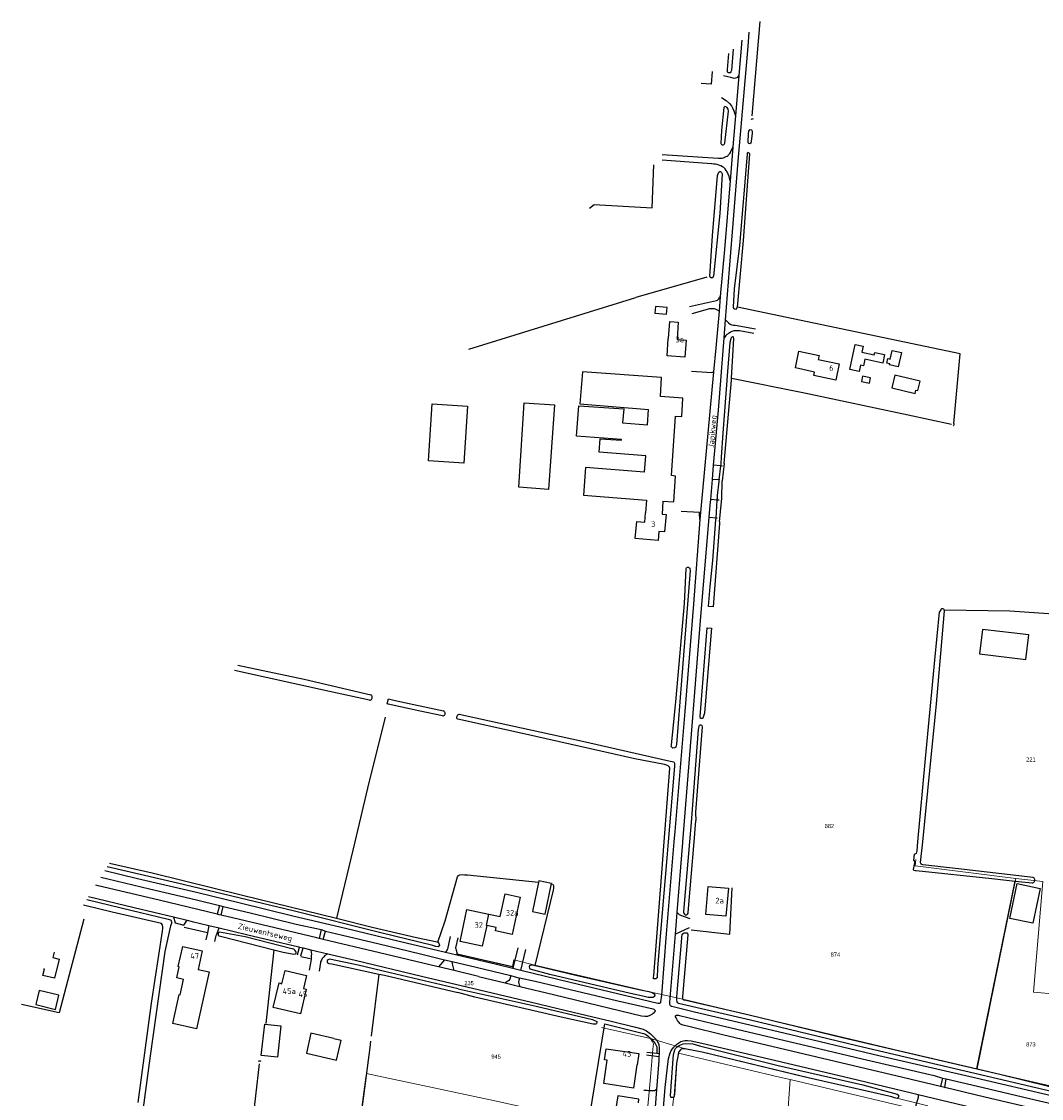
# Model space of a CAD drawing. Header units: metres. Extents: x 233874 to 239264, y 443832 to 448222.
# Tile 83 of 198: x 234077 to 234526, y 445491 to 445965. Entities that reach past the tile are written whole.
import ezdxf
from ezdxf.enums import TextEntityAlignment as Align

# ---------------------------------------------------------------- set-up
doc = ezdxf.new("R2010")
doc.units = ezdxf.units.M
doc.header["$MEASUREMENT"] = 0
for name, color, linetype in [('DAKRAND', 4, 'Continuous'), ('DAKRAND-BYG', 4, 'Continuous'), ('Goud-kadastrale grenzen', 13, 'Continuous'), ('HEG', 253, 'Continuous'), ('HEK', 253, 'Continuous'), ('HOOFDGEBOUW', 4, 'Continuous'), ('HUISNUMMER', 253, 'Continuous'), ('INSTEEKSLOOT', 153, 'Continuous'), ('KANTVERH', 253, 'Continuous'), ('MIDSLTGREPPEL', 253, 'Continuous'), ('OVERIGEAFSCH', 253, 'Continuous'), ('RASTER', 253, 'Continuous'), ('STRAATNAAM', 253, 'Continuous'), ('TUSSENMUUR', 253, 'Continuous')]:
    doc.layers.add(name, color=color, linetype=linetype)
doc.layers.add('G01 kadestrale perceelsgrens', color=73, linetype='Continuous', lineweight=0)
doc.layers.add('Z01 perceelnummer', color=73, linetype='Continuous', lineweight=13)
doc.styles.get("Standard").update_dxf_attribs({"font": 'iso.shx'})
doc.styles.add('Styledgn001', font='dgn001.shx')

# ---------------------------------------------------------------- blocks, each defined once
blk = doc.blocks.new('A$C1532452F')
at = {"layer": 'G01 kadestrale perceelsgrens'}
for p, q in [((234470.852, 445593.006), (234471.127, 445595.783)), ((234470.852, 445593.006), (234515.211, 445587.508)), ((234498.104, 445503.667), (234515.211, 445587.508)), ((234515.211, 445587.508), (234527.042, 445586.147)), ((234303.435, 445549.272), (234355.192, 445537.285)), ((234355.192, 445537.285), (234368.543, 445534.281)), ((234332.761, 445521.788), (234354.258, 445517.024)), ((234354.258, 445517.024), (234370.191, 445512.352)), ((234366.604, 445510.55), (234411.08, 445500)), ((234228.993, 445500), (234229.206, 445501.632)), ((234229.206, 445501.632), (234236.833, 445500)), ((234498.104, 445503.667), (234513.728, 445500)), ((234217.506, 445411.906), (234228.993, 445500)), ((234352.585, 445480.738), (234354.284, 445500)), ((234406.062, 445362.152), (234415.747, 445498.893)), ((234411.08, 445500), (234415.747, 445498.893)), ((234415.747, 445498.893), (234470.713, 445485.855))]:
    blk.add_line(p, q, dxfattribs=at)
at = {"layer": 'G01 kadestrale perceelsgrens', "flags": 128}
for points in [[(234569.452, 445533.264), (234522.992, 445537.353), (234527.042, 445586.147)], [(234283.353, 445551.049), (234293.495, 445548.663), (234294.169, 445551.592), (234303.435, 445549.272)], [(234368.543, 445534.281), (234464.075, 445511.575), (234498.104, 445503.667)], [(234354.284, 445500), (234355.062, 445508.828), (234355.378, 445512.266), (234355.621, 445514.596), (234355.112, 445515.862), (234354.258, 445517.024)], [(234366.604, 445510.55), (234366.676, 445510.98), (234367.461, 445512.047), (234367.98, 445512.422), (234368.742, 445512.512), (234369.574, 445512.461), (234370.191, 445512.352)], [(234370.191, 445512.352), (234377.121, 445510.926), (234422.412, 445500)], [(234365.342, 445500), (234365.742, 445506.09), (234366.352, 445509.043), (234366.604, 445510.55)], [(234236.833, 445500), (234263.78, 445494.234), (234287.793, 445489.138), (234338.927, 445477.603)], [(234357.76, 445393.849), (234360.836, 445437.367), (234363.77, 445481.705), (234364.269, 445489.35), (234364.602, 445491.152), (234364.789, 445491.563), (234365.342, 445500)], [(234422.412, 445500), (234423.738, 445499.68), (234459.27, 445491.531), (234476.418, 445487.335)], [(234513.728, 445500), (234537.852, 445494.338), (234565.396, 445487.55)]]:
    blk.add_lwpolyline(points, dxfattribs=at)
at = {"layer": 'Z01 perceelnummer', "linetype": 'Continuous', "lineweight": 13, "style": 'Styledgn001'}
for s, p in [('221', (234521.794, 445639.857)), ('882', (234433.077, 445610.586)), ('874', (234435.712, 445553.965)), ('235', (234274.44, 445541.373)), ('873', (234521.794, 445514.41)), ('945', (234286.336, 445509.037))]:
    blk.add_text(s, height=1.8, dxfattribs=at).set_placement(p, align=Align.MIDDLE_CENTER)

msp = doc.modelspace()

# ---------------------------------------------------------------- linework, layer by layer
at = {"layer": 'DAKRAND'}
for p, q in [((234324.86, 445756.31), (234352.49, 445754.12)), ((234352.49, 445754.12), (234352.15, 445748.49)), ((234359.69, 445753.6), (234359.45, 445747.84)), ((234359.69, 445753.6), (234364.59, 445753.3)), ((234333.8, 445497.2), (234335.23, 445507.38)), ((234348.36, 445505.38), (234346.83, 445495.07)), ((234346.83, 445495.07), (234333.8, 445497.2))]:
    msp.add_line(p, q, dxfattribs=at)
for points in [[(234358.65, 445799.66), (234359.1, 445808.08), (234324.35, 445810.52), (234323.18, 445796.54), (234353.5, 445794.02)], [(234351.64, 445766.45), (234352.2, 445773.52), (234331.69, 445775.22), (234332.11, 445781.12), (234341.56, 445780.45), (234341.59, 445780.78), (234321.75, 445782.2), (234322.72, 445795.64), (234342.51, 445794.22), (234342.01, 445788.14), (234352.93, 445787.23), (234353.5, 445794.02)], [(234364.59, 445753.3), (234365.36, 445764.65), (234363.6, 445764.85), (234365.38, 445790.98), (234368.17, 445790.9), (234368.57, 445799), (234358.65, 445799.66)], [(234351.64, 445766.45), (234325.77, 445768.46), (234324.86, 445756.31)], [(234155.15, 445547.34), (234159.96, 445546.28), (234154.42, 445521.23), (234143.94, 445523.53), (234146.87, 445536.35), (234147.24, 445536.27), (234148.73, 445543.02), (234145.78, 445543.67), (234146.86, 445548.59)]]:
    msp.add_lwpolyline(points, dxfattribs=at)
at = {"layer": 'DAKRAND-BYG'}
for p, q in [((234450.74, 445805.64), (234451.17, 445807.94)), ((234214.96, 445517.01), (234218.06, 445516.33))]:
    msp.add_line(p, q, dxfattribs=at)
for points in [[(234381.52, 445942.83), (234381.05, 445937.27), (234376.61, 445937.59)], [(234361.6, 445838.88), (234356.51, 445839.35), (234356.24, 445836.46), (234361.33, 445835.99), (234361.6, 445838.88)], [(234442.11, 445811.58), (234444.45, 445822.56), (234447.9, 445821.83), (234447.33, 445819.15), (234452.81, 445817.98), (234453.04, 445819.09), (234457.4, 445818.16), (234456.61, 445814.42), (234448.64, 445816.13), (234448.03, 445813.27), (234446.77, 445813.53), (234446.17, 445810.72), (234442.11, 445811.58)], [(234464.83, 445819.05), (234463.41, 445812.72), (234459.51, 445813.6), (234459.63, 445814.13), (234458.33, 445814.42), (234458.77, 445816.36), (234459.83, 445816.12), (234460.7, 445819.98), (234464.83, 445819.05)], [(234451.17, 445807.94), (234447.72, 445808.66), (234447.24, 445806.36), (234450.74, 445805.64)], [(234473, 445806.39), (234461.93, 445809.05), (234460.58, 445803.45), (234470.79, 445800.99), (234471.17, 445802.55), (234472.03, 445802.35), (234473, 445806.39)], [(234256.54, 445771.37), (234258.12, 445796.49), (234273.74, 445795.51), (234272.16, 445770.39), (234256.54, 445771.37)], [(234312.02, 445796.02), (234309.43, 445758.68), (234296.29, 445759.79), (234298.74, 445796.87), (234312.02, 445796.02)], [(234520.85, 445694.69), (234500.53, 445697.14), (234499.23, 445686.31), (234519.55, 445683.87), (234520.85, 445694.69)], [(234305.14, 445586.43), (234302.34, 445572.9), (234307.95, 445571.73), (234310.76, 445585.27), (234305.14, 445586.43)], [(234378.69, 445571.57), (234379.72, 445583.91), (234388.64, 445583.13), (234387.54, 445570.82), (234378.69, 445571.57)], [(234525.86, 445583.09), (234522.65, 445567.75), (234512.58, 445569.85), (234515.8, 445585.19), (234525.86, 445583.09)], [(234093.85, 445536.02), (234085.16, 445538.14), (234083.64, 445531.9), (234092.33, 445529.78), (234093.85, 445536.02)], [(234191.6, 445522.55), (234190.07, 445508.79), (234182.96, 445509.58), (234184.49, 445523.34), (234191.6, 445522.55)], [(234214.96, 445517.01), (234204.77, 445519.31), (234202.79, 445510.52), (234216.07, 445507.52), (234218.06, 445516.33)], [(234348.99, 445488.73), (234349.23, 445490.34), (234339.91, 445491.75), (234339.07, 445486.23), (234334.63, 445486.91), (234333.67, 445480.53), (234338.05, 445479.87), (234338.52, 445482.98), (234347.9, 445481.56)]]:
    msp.add_lwpolyline(points, dxfattribs=at)
at = {"layer": 'HEG'}
for p, q in [((234159.23, 445563.5), (234149, 445565.88)), ((234200.41, 445553.15), (234204.53, 445552.18))]:
    msp.add_line(p, q, dxfattribs=at)
at = {"layer": 'HEK'}
msp.add_lwpolyline([(234334.11, 445522.64), (234334.28, 445523.42), (234351.2, 445519.19), (234352.11, 445518.86), (234353.28, 445518.02), (234354.88, 445516.55), (234356.43, 445514.77), (234357.18, 445513.34), (234357.17, 445512.95), (234357.16, 445512.45), (234357.16, 445511.85), (234357.15, 445511.33), (234357.08, 445510.38)], dxfattribs=at)
at = {"layer": 'HOOFDGEBOUW'}
for p, q in [((234351.79, 445744.29), (234352.15, 445748.49)), ((234359.45, 445747.84), (234361.18, 445747.7)), ((234286.44, 445565.86), (234282.19, 445566.77))]:
    msp.add_line(p, q, dxfattribs=at)
for points in [[(234369.41, 445817), (234361.59, 445817.58), (234362.16, 445825.28), (234362.3, 445825.27), (234362.85, 445832.65), (234366.56, 445832.37), (234365.99, 445824.8), (234369.97, 445824.51), (234369.41, 445817)], [(234428.56, 445817.8), (234428.18, 445815.99), (234437.41, 445814.04), (234435.89, 445806.86), (234426.25, 445808.9), (234426.58, 445810.46), (234418.09, 445812.26), (234419.66, 445819.68), (234428.56, 445817.8)], [(234358.06, 445740.26), (234357.73, 445736.28), (234347.64, 445737.12), (234348.26, 445744.59), (234351.79, 445744.29)], [(234361.18, 445747.7), (234360.55, 445740.05), (234358.06, 445740.26)], [(234283.12, 445571.75), (234288.19, 445570.67), (234290.32, 445580.63), (234296.95, 445579.22), (234293.45, 445562.81), (234286.12, 445564.37), (234286.44, 445565.86)], [(234282.19, 445566.77), (234280.25, 445557.68), (234270.46, 445559.77), (234273.45, 445573.81), (234283.12, 445571.75)], [(234091.75, 445555.01), (234091.78, 445555), (234091.22, 445552.61), (234093.93, 445551.97), (234091.94, 445543.54), (234086.82, 445544.74), (234087.47, 445547.47), (234087.12, 445547.56)], [(234146.86, 445548.59), (234146.42, 445548.69), (234148.36, 445557.51), (234156.98, 445555.61), (234155.15, 445547.34)], [(234200.19, 445527.81), (234188.21, 445530.66), (234190.78, 445541.44), (234192.06, 445541.13), (234193.43, 445546.91), (234202.88, 445544.67), (234201.52, 445538.97), (234202.77, 445538.67), (234200.19, 445527.81)], [(234335.23, 445507.38), (234334.06, 445507.55), (234334.81, 445512.51), (234349.17, 445510.32), (234348.42, 445505.37), (234348.36, 445505.38)]]:
    msp.add_lwpolyline(points, dxfattribs=at)
at = {"layer": 'INSTEEKSLOOT'}
for p, q in [((234385.21, 445769.16), (234384.41, 445762.94)), ((234385.32, 445770.03), (234385.21, 445769.16)), ((234386.82, 445770.25), (234385.83, 445762.5)), ((234384.41, 445762.94), (234384.39, 445762.77)), ((234385.77, 445754.85), (234385.83, 445762.5)), ((234383.17, 445746.19), (234383.7, 445754.09)), ((234383.7, 445754.09), (234383.73, 445754.59)), ((234384.7, 445744.71), (234385.77, 445754.85)), ((234383.12, 445745.37), (234383.17, 445746.19)), ((234381.87, 445707.09), (234379.89, 445707.18)), ((234379.2, 445697.77), (234381.15, 445697.71)), ((234238.4, 445664.33), (234238.92, 445666.54)), ((234238.83, 445664.23), (234238.4, 445664.33)), ((234374.39, 445613.34), (234374.33, 445616.04)), ((234470.28, 445595.41), (234470.5, 445598.14))]:
    msp.add_line(p, q, dxfattribs=at)
for points in [[(234390.77, 445952.71), (234389.99, 445943.24), (234389.62, 445942.6), (234389.36, 445942.29), (234388.68, 445942.21), (234388.21, 445942.5), (234388.24, 445943.68), (234388.86, 445950.67)], [(234387.06, 445911.18), (234388.64, 445925.37), (234388.52, 445926.24), (234388.09, 445926.93), (234387.51, 445927.3), (234387.05, 445927.39), (234386.59, 445926.89), (234385.56, 445917.01), (234385.27, 445911.13)], [(234398.09, 445911.15), (234398.7, 445911.53), (234398.74, 445911.94), (234399.19, 445915.65), (234399.16, 445916.33), (234399.05, 445916.69), (234398.91, 445916.95), (234398.77, 445916.94), (234398.06, 445917.16), (234397.7, 445916.91), (234397.5, 445916.55), (234397.26, 445915.52), (234397.16, 445911.51), (234397.53, 445911.21), (234398.09, 445911.15)], [(234385.27, 445911.13), (234385.39, 445910.91), (234385.58, 445910.72), (234385.8, 445910.59), (234386.05, 445910.52), (234386.31, 445910.53), (234386.56, 445910.6), (234386.78, 445910.75), (234386.95, 445910.94), (234387.06, 445911.18)], [(234392.56, 445839.08), (234395.21, 445868.32), (234398.04, 445906.53), (234397.73, 445906.89), (234397.15, 445907.09), (234396.84, 445906.82), (234396.82, 445906.41), (234393.51, 445866.19), (234391.22, 445847.15), (234390.75, 445839.04), (234390.88, 445838.59), (234391.24, 445838.26), (234392.01, 445838.22), (234392.5, 445838.68), (234392.56, 445839.08)], [(234380.39, 445852.68), (234381.65, 445870.42), (234383.89, 445897.05), (234384.05, 445897.68), (234384.2, 445898.22), (234384.41, 445898.55), (234384.81, 445898.77), (234385.19, 445898.78), (234385.54, 445898.35), (234385.84, 445897.81), (234384.87, 445880.28), (234382.13, 445852.75)], [(234380.39, 445852.68), (234380.48, 445852.46), (234380.63, 445852.27), (234380.82, 445852.12), (234381.05, 445852.03), (234381.29, 445852.01), (234381.53, 445852.05), (234381.75, 445852.16), (234381.93, 445852.31), (234382.06, 445852.52), (234382.13, 445852.75)], [(234389.98, 445807.75), (234391.02, 445825.28), (234390.93, 445825.56), (234390.8, 445825.83), (234390.66, 445825.95), (234390.48, 445825.93), (234390.18, 445825.83), (234389.85, 445825.49), (234389.66, 445825.02), (234389.32, 445823.51), (234388.22, 445810.68), (234386.14, 445783.55), (234385.37, 445772.96), (234385.32, 445770.03)], [(234386.82, 445770.25), (234389.93, 445806.87), (234389.98, 445807.75)], [(234384.39, 445762.77), (234384.38, 445762.57), (234384.38, 445762.34), (234383.65, 445756.14), (234383.73, 445754.59)], [(234379.89, 445707.18), (234380.53, 445716), (234381.76, 445727.53), (234383.12, 445745.37)], [(234384.7, 445744.71), (234384.67, 445743.8), (234381.87, 445707.09)], [(234364.15, 445644.8), (234363.41, 445645.53), (234363.5, 445646.18), (234365.59, 445666.82), (234369.35, 445708.6), (234369.95, 445723.9), (234370.11, 445724.21), (234370.29, 445724.41), (234370.6, 445724.51), (234371.06, 445724.5), (234371.38, 445724.32), (234371.57, 445724.05), (234371.69, 445723.6), (234371.81, 445723.14), (234368, 445674.59), (234365.81, 445646.45), (234365.5, 445645.28), (234365.04, 445644.99), (234364.15, 445644.8)], [(234483.66, 445705.71), (234483.41, 445706.09), (234483.1, 445706.22), (234482.71, 445706.23), (234482.39, 445706.13), (234482.19, 445705.96), (234482.09, 445705.8), (234482.05, 445705.69), (234481.95, 445705.46), (234481.36, 445704.7), (234479.32, 445683.63), (234475.29, 445640.29), (234471.89, 445603.61)], [(234522.79, 445587.91), (234488.56, 445591.92), (234474.17, 445593.46), (234473.82, 445593.59), (234473.43, 445593.83), (234473.28, 445594.19), (234473.26, 445594.46), (234474.19, 445603.61), (234476.46, 445626.1), (234480.24, 445664.36), (234483.75, 445705.31), (234483.66, 445705.71)], [(234377.1, 445657.93), (234376.36, 445657.93), (234376.26, 445658.19), (234376.21, 445658.44), (234376.16, 445658.82), (234379.2, 445697.77)], [(234381.15, 445697.71), (234380.89, 445694.34), (234378.07, 445660.2), (234377.42, 445658), (234377.1, 445657.93)], [(234230.62, 445666.01), (234213.06, 445669.81), (234171.12, 445679.01)], [(234172.67, 445681.33), (234201.87, 445675.18), (234231.2, 445668.34)], [(234230.62, 445666.01), (234230.91, 445666.05), (234231.19, 445666.16), (234231.43, 445666.32), (234231.63, 445666.55), (234231.77, 445666.81), (234231.84, 445667.1), (234231.84, 445667.39), (234231.77, 445667.68), (234231.64, 445667.95), (234231.44, 445668.17), (234231.2, 445668.34)], [(234262.78, 445659.03), (234252.9, 445661.19), (234238.83, 445664.23)], [(234238.92, 445666.54), (234241.93, 445665.84), (234263.23, 445661.22)], [(234262.78, 445659.03), (234263.06, 445659.06), (234263.33, 445659.16), (234263.56, 445659.33), (234263.74, 445659.55), (234263.87, 445659.8), (234263.93, 445660.08), (234263.91, 445660.36), (234263.83, 445660.64), (234263.68, 445660.88), (234263.48, 445661.08), (234263.23, 445661.22)], [(234269.48, 445657.56), (234269.27, 445657.79), (234269.12, 445658.07), (234269.05, 445658.37), (234269.05, 445658.68), (234269.13, 445658.98), (234269.28, 445659.26), (234269.5, 445659.48), (234269.76, 445659.65), (234270.06, 445659.74)], [(234270.06, 445659.74), (234283.43, 445656.85), (234324.45, 445647.92), (234362.32, 445639.21), (234364.66, 445638.76), (234364.87, 445638.25), (234364.86, 445637.58), (234364.85, 445636.86), (234362.14, 445603.61)], [(234360.33, 445603.61), (234362.85, 445636.02), (234362.67, 445636.5), (234362.14, 445637.09), (234361.41, 445637.41), (234360.46, 445637.62), (234347.41, 445640.18), (234299.31, 445651.03), (234269.48, 445657.56)], [(234374.33, 445616.04), (234374.23, 445616.35), (234374.24, 445616.49), (234374.24, 445616.63), (234377.27, 445654.19), (234377.02, 445654.82), (234376.46, 445655.02), (234376, 445654.98), (234375.74, 445654.76), (234375.66, 445654.58), (234375.59, 445654.32), (234375.3, 445653.07), (234372.26, 445612.18), (234371.52, 445603.61)], [(234373.52, 445603.61), (234374.28, 445612.9), (234374.39, 445613.34)], [(234362.14, 445603.61), (234361.57, 445596.49), (234357.43, 445548.12), (234357.27, 445543.78), (234356.97, 445543.52), (234356.63, 445543.34), (234356.09, 445543.24), (234355.68, 445543.3), (234355.68, 445544.02), (234355.74, 445544.57), (234359.26, 445589.88), (234360.33, 445603.61)], [(234371.52, 445603.61), (234368.84, 445572.85), (234368.9, 445572.26), (234369.28, 445571.7), (234369.64, 445571.49), (234370.32, 445571.48), (234370.61, 445571.73), (234370.84, 445572.17), (234370.97, 445572.53), (234373.52, 445603.61)], [(234471.89, 445603.61), (234471.53, 445599.66), (234471.28, 445598.46), (234470.96, 445598.24), (234470.7, 445598.18), (234470.5, 445598.14)], [(234260.75, 445559.38), (234261.03, 445559.23), (234261.38, 445558.1), (234260.86, 445557.38), (234259.8, 445557.52), (234258.42, 445557.97), (234235.66, 445563.56), (234196.99, 445573.23), (234146.03, 445585.41), (234115.1, 445592.63)], [(234116.08, 445594.21), (234134.89, 445589.91), (234174.68, 445580.12), (234216.11, 445569.99)], [(234470.28, 445595.41), (234470.54, 445594.94), (234470.55, 445594.36), (234469.94, 445591.38), (234470.33, 445591.05), (234470.89, 445590.93), (234471.22, 445590.91), (234504.57, 445587.43)], [(234504.57, 445587.43), (234514.91, 445586.33), (234522.29, 445585.53)], [(234522.29, 445585.53), (234522.6, 445585.57), (234522.89, 445585.68), (234523.14, 445585.86), (234523.34, 445586.1), (234523.47, 445586.37), (234523.54, 445586.67), (234523.52, 445586.98), (234523.43, 445587.28), (234523.27, 445587.54), (234523.05, 445587.76), (234522.79, 445587.91)], [(234106.1, 445578.13), (234121.23, 445574.57), (234141.89, 445569.59), (234142.47, 445569.43), (234143.08, 445569.21), (234143.38, 445568.35), (234143.41, 445567.63), (234143, 445566.67), (234140.54, 445555.32), (234134.05, 445509.34), (234128.36, 445466.98)], [(234128.71, 445488.88), (234134.65, 445532.53), (234139.41, 445564.22), (234139.55, 445565.39), (234139.58, 445566.2), (234139.33, 445567.18), (234138.96, 445567.63), (234117.35, 445572.68), (234104.61, 445575.73)], [(234216.11, 445569.99), (234231.75, 445566.07), (234251.23, 445561.46), (234260.38, 445559.59), (234260.75, 445559.38)], [(234188.54, 445556.04), (234192.66, 445555), (234197.22, 445554.18), (234197.97, 445554.29), (234198.34, 445554.62), (234198.35, 445555.02), (234198.13, 445555.36), (234197.75, 445555.95), (234197.29, 445556.39), (234196.73, 445556.52), (234196.47, 445556.52), (234175.89, 445561.73), (234164.57, 445563.79), (234164.2, 445563.62), (234163.99, 445563.32), (234163.91, 445562.9), (234163.97, 445562.5), (234164.22, 445562.26), (234164.98, 445561.99), (234188.54, 445556.04)], [(234538.29, 445491.91), (234492.74, 445502.61), (234445.2, 445513.83), (234398.34, 445525.02), (234366.59, 445532.41), (234366.31, 445532.73), (234366.04, 445533.21), (234365.88, 445534.06), (234365.95, 445535.28), (234365.96, 445535.41), (234368.24, 445562.87), (234368.88, 445563.4), (234369.32, 445563.47), (234370.38, 445563.46), (234370.74, 445562.93), (234370.75, 445562.71), (234368.48, 445535.54), (234368.35, 445534.63), (234368.54, 445534.28), (234368.92, 445534.07), (234369.24, 445534), (234397.7, 445527.47), (234438.8, 445517.5), (234472.1, 445509.69), (234498.07, 445503.66)], [(234225.68, 445549.27), (234212.97, 445551.95), (234212.39, 445551.67), (234212.01, 445551.28), (234211.92, 445550.78), (234212.11, 445550.3), (234212.71, 445550.09), (234214.02, 445549.8), (234234.76, 445545.36)], [(234269.57, 445538.92), (234239.73, 445545.85), (234225.68, 445549.27)], [(234303.37, 445549.19), (234304.14, 445549.02), (234304.25, 445549.01), (234321.45, 445544.91), (234349.16, 445538.62), (234353.62, 445537.74), (234354.98, 445537.29), (234355.84, 445536.75), (234356.18, 445536.12), (234356.13, 445535.52), (234355.36, 445534.98), (234353.25, 445535.11), (234350.98, 445535.63), (234345.54, 445536.88), (234309.96, 445545.22), (234301.27, 445547.59), (234301.14, 445548), (234300.98, 445548.61), (234301.14, 445549.28), (234301.45, 445549.34), (234302.32, 445549.41), (234303.37, 445549.19)], [(234234.76, 445545.36), (234237.2, 445544.84), (234269.55, 445537.2)], [(234269.57, 445538.92), (234303.92, 445531.24), (234328.76, 445525.33), (234330.68, 445524.55), (234330.76, 445524.1), (234330.68, 445523.84), (234330.55, 445523.59), (234330.38, 445523.38), (234330.21, 445523.34), (234329.92, 445523.28), (234329.14, 445523.35), (234314.94, 445526.46), (234276.92, 445535.25), (234269.55, 445537.2)], [(234462.99, 445490.62), (234461.73, 445490.8), (234460.55, 445491.24), (234423.74, 445499.68), (234377.12, 445510.93), (234370.19, 445512.35), (234369.57, 445512.46), (234368.74, 445512.51), (234367.98, 445512.42), (234367.46, 445512.05), (234366.68, 445510.98), (234366.35, 445509.04), (234365.74, 445506.09), (234364.82, 445492.53), (234364.79, 445491.56), (234364.6, 445491.15), (234364.29, 445491.03), (234363.38, 445490.96), (234363.23, 445491.21), (234363.18, 445491.85), (234364.51, 445509.94), (234364.97, 445511.97), (234365.38, 445512.6), (234366.03, 445513.32), (234366.48, 445513.68), (234367.21, 445514.1), (234367.94, 445514.4), (234368.64, 445514.65), (234369.67, 445514.82), (234372.98, 445514.6), (234375.89, 445513.76), (234377.61, 445513.29), (234410.56, 445505.14), (234447.79, 445496.59), (234462.85, 445492.5), (234463.47, 445492.02), (234463.48, 445491.14), (234462.99, 445490.62)], [(234498.07, 445503.66), (234508.13, 445501.32), (234529.54, 445496.02), (234562.39, 445487.94)]]:
    msp.add_lwpolyline(points, dxfattribs=at)
at = {"layer": 'KANTVERH'}
for p, q in [((234394.48, 445956.67), (234393.18, 445940.98)), ((234393.18, 445940.98), (234391.72, 445923.26)), ((234390.59, 445909.56), (234389.34, 445894.66)), ((234385.05, 445843.79), (234384.48, 445837.22)), ((234386.77, 445825.55), (234387.39, 445833.43)), ((234384.24, 445793.7), (234386.77, 445825.55)), ((234382.13, 445769.43), (234384.24, 445793.7)), ((234381.59, 445763.18), (234382.13, 445769.43)), ((234385.21, 445769.16), (234382.13, 445769.43)), ((234386.01, 445769.09), (234385.21, 445769.16)), ((234384.41, 445762.94), (234381.59, 445763.18)), ((234384.8, 445762.9), (234384.41, 445762.94)), ((234383.7, 445754.09), (234380.82, 445754.34)), ((234384.6, 445754.01), (234383.7, 445754.09)), ((234383.17, 445746.19), (234380.14, 445746.45)), ((234383.62, 445746.15), (234383.17, 445746.19)), ((234164.51, 445575.53), (234166.13, 445575.16)), ((234144.37, 445570.51), (234150.33, 445569.09)), ((234159.23, 445563.5), (234158.61, 445560.46)), ((234159.91, 445566.79), (234159.23, 445563.5)), ((234159.91, 445566.79), (234164.43, 445565.7)), ((234209.25, 445564.93), (234211.28, 445564.28)), ((234371.28, 445565.68), (234365.26, 445562.99)), ((234210.27, 445560.59), (234208.46, 445561.02)), ((234198.88, 445553.78), (234199.72, 445557.24)), ((234200.42, 445553.38), (234201.34, 445556.86)), ((234204.77, 445556.05), (234212.24, 445554.29)), ((234263.59, 445551.69), (234267, 445550.84)), ((234267.9, 445546.88), (234260.96, 445548.54)), ((234278.52, 445544.32), (234267.9, 445546.88)), ((234278.52, 445544.32), (234290.26, 445541.47)), ((234292.8, 445544.77), (234296.7, 445543.55)), ((234290.26, 445541.47), (234296.76, 445539.9)), ((234296.76, 445539.9), (234296.91, 445539.73)), ((234357.08, 445510.38), (234352.73, 445510.84)), ((234352.63, 445509.84), (234358.05, 445509.14)), ((234358.09, 445510.27), (234357.08, 445510.38)), ((234358.09, 445510.27), (234358.05, 445509.14)), ((234482.9, 445499.59), (234484.56, 445499.28)), ((234356.96, 445494.56), (234356.41, 445486.72)), ((234472.1, 445492.31), (234499.11, 445485.94)), ((234482, 445495.86), (234481.98, 445495.77)), ((234483.85, 445495.42), (234482, 445495.86)), ((234483.83, 445495.32), (234483.85, 445495.42))]:
    msp.add_line(p, q, dxfattribs=at)
for points in [[(234387.39, 445833.43), (234389.16, 445855.73), (234392.99, 445903.27), (234397.26, 445953.76), (234397.76, 445960.17)], [(234393.18, 445940.98), (234392.28, 445940.04), (234391.2, 445939.8), (234389.73, 445940.18), (234388.35, 445940.53), (234386.41, 445940.95)], [(234385.58, 445931.34), (234387.64, 445930.06), (234389.03, 445928.73), (234389.93, 445927.66), (234390.35, 445926.78), (234391.01, 445925.43), (234391.72, 445923.26)], [(234391.72, 445923.26), (234390.74, 445911.44), (234390.59, 445909.56)], [(234359.41, 445906.28), (234384.06, 445904.63), (234385.84, 445904.64), (234386.28, 445904.77), (234386.8, 445904.98), (234387.26, 445905.2), (234388.09, 445905.52), (234388.52, 445905.85), (234388.66, 445906.06), (234389.28, 445906.75), (234389.52, 445907.13), (234389.7, 445907.54), (234390.59, 445909.56)], [(234389.34, 445894.66), (234388.91, 445896.56), (234388.07, 445898.6), (234387.67, 445899.26), (234387.15, 445899.91), (234386.94, 445900.18), (234386.57, 445900.47), (234386.09, 445900.84), (234385.29, 445901.33), (234384.43, 445901.62), (234383.63, 445901.85), (234382.96, 445901.95), (234382.15, 445902.03), (234381.32, 445902.18), (234381.13, 445902.2), (234359.39, 445903.78)], [(234389.34, 445894.66), (234386.83, 445864.48), (234385.05, 445843.79)], [(234371.51, 445839.3), (234383.41, 445841.91), (234383.76, 445842.13), (234384, 445842.3), (234384.12, 445842.44), (234384.3, 445842.6), (234384.43, 445842.76), (234384.62, 445843.12), (234384.77, 445843.4), (234385.05, 445843.79)], [(234384.48, 445837.22), (234383.49, 445837.91), (234383.23, 445838.03), (234382.91, 445838.12), (234382.48, 445838.24), (234381.96, 445838.33), (234381.62, 445838.32), (234381.05, 445838.32), (234380.29, 445838.25), (234372.58, 445836.15)], [(234384.48, 445837.22), (234383.1, 445821.15), (234382.11, 445810.55)], [(234387.39, 445833.43), (234388.59, 445832.18), (234389.36, 445831.59), (234389.64, 445831.37), (234390.13, 445831.19), (234390.89, 445831.09), (234391.64, 445831.04), (234400.57, 445829.5)], [(234399.82, 445827.45), (234393.54, 445828.56), (234390.98, 445828.57), (234390.16, 445828.33), (234389.52, 445828), (234388.89, 445827.63), (234388, 445827.02), (234387.47, 445826.6), (234387.1, 445825.77), (234386.77, 445825.55)], [(234372.31, 445810.82), (234381.36, 445810.26), (234381.5, 445810.35), (234381.69, 445810.4), (234382.11, 445810.55)], [(234382.11, 445810.55), (234376.48, 445750.27), (234376.11, 445745.6)], [(234380.6, 445751.84), (234380.82, 445754.34), (234381.59, 445763.18)], [(234376.11, 445745.6), (234375.86, 445748.59), (234367.86, 445749.13)], [(234376.42, 445702.87), (234380.14, 445746.45), (234380.6, 445751.84)], [(234376.11, 445745.6), (234373.18, 445708.2), (234369.48, 445660.93), (234365.05, 445608.17), (234364.66, 445603.61)], [(234368.54, 445603.61), (234372.6, 445654.65), (234376.42, 445702.87)], [(234364.66, 445603.61), (234361.22, 445563.12), (234359.1, 445536.07), (234358.79, 445533.21), (234358.7, 445532.71), (234358.5, 445532.56), (234358.14, 445532.43), (234357.86, 445532.4), (234357.61, 445532.47), (234319.02, 445541.65), (234297.17, 445546.95), (234299.49, 445556.16)], [(234366.02, 445572.44), (234368.52, 445603.29), (234368.54, 445603.61)], [(234112.27, 445588.08), (234115.38, 445587.32), (234133.77, 445582.92), (234154.37, 445578), (234164.51, 445575.53), (234163.48, 445571.72)], [(234264.11, 445554.85), (234243.68, 445559.77), (234220.07, 445565.5), (234196.86, 445570.93), (234173.63, 445576.58), (234154.43, 445581.22), (234128.52, 445587.31), (234114, 445590.85)], [(234163.48, 445571.72), (234137.97, 445577.91), (234111.11, 445584.27), (234110.07, 445584.52)], [(234106.92, 445579.45), (234126.99, 445574.64), (234144.37, 445570.51)], [(234208.46, 445561.02), (234207.44, 445561.26), (234188.86, 445565.73), (234165.28, 445571.29), (234166.13, 445575.16), (234178.02, 445572.31), (234198.38, 445567.31), (234209.25, 445564.93), (234208.46, 445561.02)], [(234365.26, 445562.99), (234365.41, 445564.88), (234366.02, 445572.44)], [(234366.02, 445572.44), (234366.53, 445572.04), (234366.96, 445571.65), (234367.55, 445571.3), (234371.59, 445569.82)], [(234144.37, 445570.51), (234145.07, 445567.9), (234148.85, 445566.84), (234150.33, 445569.09)], [(234150.33, 445569.09), (234152.55, 445568.56), (234159.91, 445566.79)], [(234165.28, 445571.29), (234164.36, 445571.5), (234163.48, 445571.72)], [(234162.45, 445559.7), (234163.11, 445562.31), (234163.36, 445562.95), (234164.43, 445565.7)], [(234164.43, 445565.7), (234176.41, 445562.82), (234199.52, 445557.29)], [(234260.96, 445548.54), (234260.18, 445548.73), (234234.94, 445554.74), (234210.27, 445560.59), (234211.28, 445564.28), (234218.74, 445562.54), (234234.82, 445558.71), (234253.04, 445554.32), (234263.59, 445551.69), (234260.96, 445548.54)], [(234566.97, 445481.93), (234563.36, 445483.16), (234559.27, 445484.53), (234553.96, 445485.96), (234546.61, 445488.09), (234533.93, 445490.98), (234495.13, 445500.05), (234454.89, 445509.43), (234412.95, 445519.32), (234373.66, 445528.58), (234364.83, 445530.75), (234363.63, 445531.05), (234363.08, 445531.35), (234362.97, 445531.62), (234362.89, 445532.03), (234362.87, 445532.59), (234362.86, 445532.99), (234365.26, 445562.99)], [(234269.12, 445553.66), (234264.11, 445554.85), (234264.9, 445555.97), (234265, 445556.26), (234265.03, 445556.39), (234266.24, 445561.86)], [(234269.54, 445561.32), (234268.52, 445556.94), (234268.54, 445556.52), (234268.7, 445555.9), (234269.23, 445554.32)], [(234199.52, 445557.29), (234199.72, 445557.24), (234201.34, 445556.86)], [(234201.34, 445556.86), (234204.77, 445556.05), (234204.92, 445554.93), (234205, 445554.2), (234204.99, 445553.45), (234204.96, 445552.8), (234204.87, 445551.85), (234204.09, 445547.08)], [(234212.24, 445554.29), (234211, 445553.48), (234210.36, 445552.85), (234209.78, 445552.18), (234209.41, 445551.52), (234209.04, 445550.76), (234208.96, 445550.41), (234208.5, 445546.7)], [(234212.24, 445554.29), (234224.36, 445551.43), (234253.51, 445544.48), (234278.99, 445538.38)], [(234293.78, 445547.77), (234286.58, 445549.51), (234269.12, 445553.66), (234269.23, 445554.32), (234293.97, 445548.55)], [(234297.17, 445546.95), (234293.78, 445547.77), (234293.97, 445548.55), (234296.02, 445556.91)], [(234267.9, 445546.88), (234267.2, 445549.85), (234267, 445550.84), (234277.58, 445548.39), (234292.8, 445544.77), (234292.34, 445543.11), (234291.9, 445542.53), (234291.48, 445542.19), (234291.11, 445541.93), (234290.57, 445541.59), (234290.26, 445541.47)], [(234296.76, 445539.9), (234311.57, 445536.3), (234346.14, 445528.03), (234350.39, 445527.02), (234351.81, 445526.8), (234352.79, 445526.82), (234353.18, 445526.89), (234354.17, 445527.26), (234354.99, 445527.77), (234355.55, 445528.2), (234356.03, 445528.52), (234356.3, 445528.74), (234356.44, 445528.98), (234356.46, 445529.09), (234356.46, 445529.2), (234356.41, 445529.37), (234356.26, 445529.53), (234356.11, 445529.63), (234355.92, 445529.73), (234355.52, 445529.94), (234340, 445533.45), (234303.61, 445542.15), (234296.7, 445543.55), (234296.32, 445542.48), (234296.24, 445541.93), (234296.29, 445541.21), (234296.47, 445540.65), (234296.64, 445540.26), (234296.76, 445539.9)], [(234278.99, 445538.38), (234301.86, 445532.95), (234320.25, 445528.66), (234336.97, 445524.67), (234347.17, 445522.13), (234351.06, 445521.05), (234352.63, 445520.39), (234354.38, 445519.04), (234355.48, 445517.91), (234356.9, 445516.38), (234357.95, 445514.55), (234358.17, 445512.79), (234358.11, 445510.56), (234358.09, 445510.27)], [(234482, 445495.86), (234465.39, 445499.85), (234427.5, 445508.84), (234386.01, 445518.64), (234371.79, 445522.07), (234368.63, 445522.8), (234367.53, 445523.28), (234367.25, 445523.54), (234366.89, 445524.05), (234366.68, 445524.38), (234366.24, 445524.93), (234365.85, 445525.57), (234365.55, 445526.14), (234365.34, 445526.57), (234365.27, 445526.8), (234365.29, 445526.94), (234365.4, 445527.05), (234365.56, 445527.11), (234365.71, 445527.22), (234365.93, 445527.27), (234366.22, 445527.27), (234366.61, 445527.25), (234367.04, 445527.19), (234381.73, 445523.66), (234402.91, 445518.59), (234425.95, 445513.15), (234447.51, 445508.09), (234479.18, 445500.72), (234482.9, 445499.59), (234482, 445495.86)], [(234350.72, 445371.24), (234354.38, 445416.2), (234358.28, 445465.1), (234360.82, 445495.43), (234362.22, 445508.24), (234362.91, 445510.59), (234363.49, 445511.7), (234364.52, 445513.18), (234365.92, 445514.56), (234367.69, 445515.63), (234369.39, 445516.1), (234370.68, 445516.16), (234372.25, 445515.98), (234376.91, 445514.98), (234406.4, 445508.07), (234445.39, 445498.8), (234469.76, 445492.86), (234472.1, 445492.31)], [(234358.05, 445509.14), (234357.97, 445507.27), (234356.96, 445494.56)], [(234563.29, 445476.37), (234537.2, 445482.75), (234501.59, 445491.17), (234483.85, 445495.42), (234484.56, 445499.28), (234498.26, 445495.95), (234523.71, 445489.99), (234542.15, 445485.67), (234552.76, 445482.98), (234563.89, 445479.64), (234565.96, 445479.03), (234563.29, 445476.37)], [(234356.96, 445494.56), (234356.35, 445494.1), (234356.04, 445493.97), (234355.65, 445493.93), (234355.13, 445493.91), (234354.62, 445493.94), (234354.08, 445493.95), (234353.41, 445493.99), (234352.86, 445494.03), (234351.37, 445494.15)], [(234472.1, 445492.31), (234472.17, 445491.77), (234472.13, 445491.08), (234470.58, 445485.65)]]:
    msp.add_lwpolyline(points, dxfattribs=at)
at = {"layer": 'MIDSLTGREPPEL'}
for p, q in [((234399.05, 445923.36), (234402.53, 445964.81)), ((234224.11, 445603.61), (234216.11, 445569.99)), ((234234.76, 445545.36), (234231.33, 445517.99))]:
    msp.add_line(p, q, dxfattribs=at)
for points in [[(234398.46, 445922.02), (234398.84, 445921.89), (234399.19, 445921.93), (234399.62, 445922.13)], [(234389.98, 445807.75), (234422.15, 445801.38), (234467.71, 445791.6), (234486.88, 445787.53)], [(234487.86, 445787.78), (234487.84, 445787.24), (234487.7, 445786.93), (234487.63, 445786.76)], [(234237.43, 445658.54), (234229.75, 445627.26), (234224.11, 445603.61)], [(234231.07, 445515.89), (234230.71, 445513.04), (234225.16, 445470.47), (234219.36, 445425.14), (234218.13, 445413.93)], [(234181.8, 445507.07), (234182.03, 445507.18), (234182.45, 445507.14), (234182.71, 445506.98)], [(234182.06, 445505.9), (234177.25, 445463.51), (234171.79, 445418.3)]]:
    msp.add_lwpolyline(points, dxfattribs=at)
at = {"layer": 'OVERIGEAFSCH'}
msp.add_line((234188.54, 445556.04), (234185, 445523.59), dxfattribs=at)
msp.add_lwpolyline([(234483.66, 445705.71), (234512.47, 445705.38), (234544.55, 445703.13), (234584, 445699.83), (234585.55, 445699.85)], dxfattribs=at)
at = {"layer": 'RASTER'}
for p, q in [((234379.18, 445852.21), (234347.91, 445843.29)), ((234274.27, 445820.56), (234347.91, 445843.29)), ((234498.07, 445503.66), (234514.91, 445586.33)), ((234327.29, 445481.26), (234334.11, 445522.64))]:
    msp.add_line(p, q, dxfattribs=at)
for points in [[(234327.43, 445882.56), (234329.56, 445884.2), (234355.03, 445882.77), (234355.75, 445901.78)], [(234487.86, 445787.78), (234490.69, 445818.5), (234392.56, 445839.08)], [(234260.75, 445559.38), (234263.91, 445568.82), (234269.29, 445588.25), (234269.76, 445588.79), (234270.34, 445589.1), (234271.23, 445589.18), (234272.41, 445589.09), (234273.76, 445589), (234305.01, 445585.78)], [(234310.72, 445585.08), (234311.25, 445584.94), (234311.59, 445584.44), (234311.65, 445583.26), (234311.45, 445582.24), (234303.37, 445549.19)], [(234372.16, 445564.9), (234389.18, 445562.87), (234390.27, 445583.36)], [(234104.78, 445569.52), (234093.9, 445528.25), (234077.4, 445531.91)]]:
    msp.add_lwpolyline(points, dxfattribs=at)
at = {"layer": 'TUSSENMUUR'}
for q in [(234283.12, 445571.75), (234282.19, 445566.77)]:
    msp.add_line((234282.1, 445566.79), q, dxfattribs=at)

# ---------------------------------------------------------------- block references
at = {"layer": 'Goud-kadastrale grenzen', "linetype": 'Continuous'}
msp.add_blockref('A$C1532452F', (0, 0), dxfattribs=at)

# ---------------------------------------------------------------- texts
at = {"layer": 'HUISNUMMER'}
for s, p in [('3a', (234365.34, 445823.54)), ('6', (234433, 445811)), ('3', (234354.54, 445742.26)), ('2a', (234382.89, 445576.47)), ('32a', (234290.61, 445571.09)), ('32', (234276.83, 445565.73)), ('47', (234151.7, 445552.15)), ('45a', (234192.37, 445536.59)), ('45', (234199.3, 445535.22)), ('43', (234342, 445509))]:
    msp.add_text(s, height=2.5, dxfattribs=at).set_placement(p)
at = {"layer": 'STRAATNAAM'}
for s, rotation, p in [('Japikweg', 84.8887, (234382.14, 445776.94)), ('Zieuwentseweg', 346.6314, (234172.48, 445565.39))]:
    msp.add_text(s, height=2.5, rotation=rotation, dxfattribs=at).set_placement(p)

doc.saveas('drawing.dxf')
